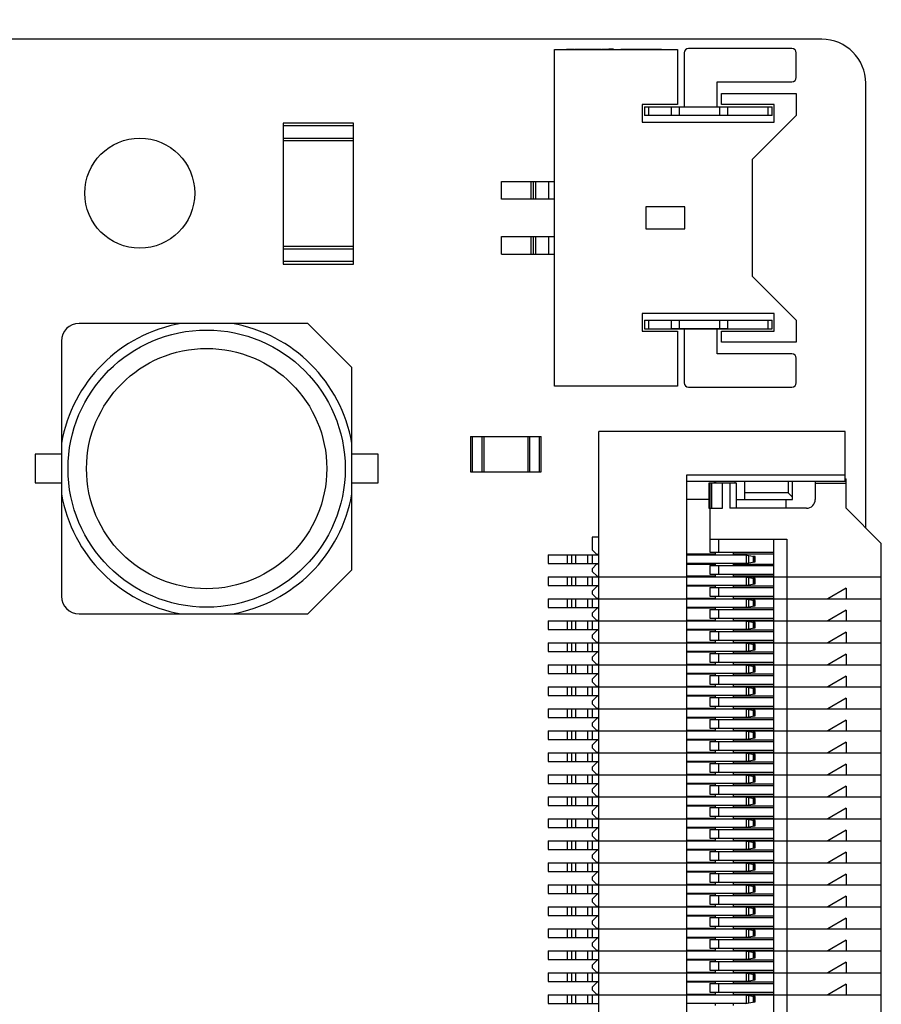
# Model space of a CAD drawing. Header units: millimetres. Extents: x -257 to 878, y 386 to 760.
# Tile 36 of 39: x 560 to 580, y 512 to 535. Entities that reach past the tile are written whole.
import ezdxf

# ---------------------------------------------------------------- set-up
doc = ezdxf.new("R2010")
doc.units = ezdxf.units.MM
doc.header["$LTSCALE"] = 30.734
doc.header["$PDMODE"] = 3
doc.header["$PDSIZE"] = 0.3125
doc.layers.get('0').update_dxf_attribs({"linetype": 'CONTINUOUS'})
doc.layers.get('Defpoints').update_dxf_attribs({"linetype": 'CONTINUOUS'})
doc.layers.add('Dim', color=6, linetype='CONTINUOUS', lineweight=13)
doc.styles.add('宋体', font='txt')
doc.dimstyles.new('12', dxfattribs={"dimtxt": 8, "dimasz": 6, "dimexe": 3, "dimexo": 3, "dimgap": 2, "dimtad": 1, "dimrnd": 0.01, "dimzin": 1, "dimdsep": 46, "dimtxsty": '宋体', "dimcen": 2.5, "dimclrd": 256, "dimclre": 256, "dimclrt": 256, "dimazin": 0, "dimtfac": 1, "dimtmove": 0, "dimatfit": 1, "dimfxl": 1, "dimarcsym": 0})

# ---------------------------------------------------------------- blocks, each defined once
blk = doc.blocks.new('*D177')
at = {"layer": 'Defpoints', "color": 0}
for p in [(579.149, 545.373), (494.149, 533.167), (579.149, 533.167)]:
    blk.add_point(p, dxfattribs=at)
at = {"layer": 'Dim', "lineweight": -2}
for p, q in [((494.149, 536.167), (494.149, 548.373)), ((579.149, 536.167), (579.149, 548.373)), ((500.149, 545.373), (573.149, 545.373))]:
    blk.add_line(p, q, dxfattribs=at)
at = {"layer": 'Dim'}
for points in [[(500.149, 546.373), (500.149, 544.373), (494.149, 545.373)], [(573.149, 544.373), (573.149, 546.373), (579.149, 545.373)]]:
    blk.add_solid(points, dxfattribs=at)
at = {"layer": 'Dim', "insert": (536.649, 551.283), "char_height": 8, "attachment_point": 5, "style": '宋体'}
blk.add_mtext('85.00', dxfattribs=at)

msp = doc.modelspace()

# ---------------------------------------------------------------- linework, layer by layer
at = {"color": 7, "linetype": 'Continuous'}
for p, q in [((578.149, 534.167), (534.07, 534.167)), ((572.348, 533.941), (572.348, 533.931)), ((572.348, 533.941), (572.531, 533.941)), ((572.426, 533.931), (572.426, 533.941)), ((572.454, 533.941), (572.454, 533.931)), ((572.531, 533.941), (572.531, 533.931)), ((572.543, 533.941), (572.543, 533.931)), ((572.543, 533.941), (573.134, 533.941)), ((572.573, 533.941), (572.573, 533.931)), ((572.603, 533.941), (572.603, 533.931)), ((572.68, 533.931), (572.68, 533.941)), ((572.708, 533.941), (572.708, 533.931)), ((572.786, 533.941), (572.786, 533.931)), ((572.797, 533.941), (572.797, 533.931)), ((572.828, 533.941), (572.828, 533.931)), ((572.905, 533.941), (572.905, 533.931)), ((572.963, 533.941), (572.963, 533.931)), ((572.994, 533.941), (572.994, 533.931)), ((573.001, 533.931), (573.001, 533.941)), ((573.006, 533.941), (573.006, 533.931)), ((573.111, 533.941), (573.111, 533.931)), ((573.118, 533.941), (573.118, 533.931)), ((573.134, 533.941), (573.134, 533.931)), ((573.134, 533.941), (573.134, 533.931)), ((573.151, 533.931), (573.151, 533.941)), ((573.151, 533.941), (573.304, 533.941)), ((573.2, 533.941), (573.2, 533.931)), ((573.274, 533.941), (573.274, 533.931)), ((573.304, 533.941), (573.304, 533.931)), ((573.31, 533.931), (573.31, 533.941)), ((573.419, 533.941), (573.31, 533.941)), ((573.312, 533.931), (573.312, 533.941)), ((573.393, 533.941), (573.393, 533.931)), ((573.419, 533.941), (573.419, 533.931)), ((573.586, 533.941), (573.586, 533.931)), ((573.586, 533.941), (574.508, 533.941)), ((573.729, 533.931), (573.729, 533.941)), ((573.807, 533.941), (573.807, 533.931)), ((574.004, 533.941), (574.004, 533.931)), ((574.177, 533.941), (574.177, 533.931)), ((574.241, 533.941), (574.241, 533.931)), ((574.274, 533.941), (574.274, 533.931)), ((574.44, 533.941), (574.44, 533.931)), ((574.508, 533.941), (574.508, 533.931)), ((577.472, 533.956), (575.122, 533.956)), ((572.072, 526.281), (572.072, 533.931)), ((572.072, 533.931), (574.872, 533.931)), ((574.872, 533.931), (574.872, 532.681)), ((575.022, 533.856), (575.022, 532.632)), ((577.572, 533.296), (577.572, 533.856)), ((575.772, 532.632), (575.772, 533.196)), ((575.772, 533.196), (577.472, 533.196)), ((579.149, 523.062), (579.149, 533.167)), ((575.872, 532.681), (575.872, 532.931)), ((575.872, 532.931), (577.572, 532.931)), ((577.572, 532.931), (577.572, 532.431)), ((574.072, 532.681), (574.072, 532.281)), ((574.872, 532.681), (574.072, 532.681)), ((574.122, 532.631), (574.122, 532.431)), ((574.122, 532.631), (577.022, 532.631)), ((574.222, 532.431), (574.222, 532.631)), ((574.736, 532.631), (575.022, 532.632)), ((574.736, 532.431), (574.736, 532.631)), ((574.736, 532.631), (574.822, 532.631)), ((574.908, 532.631), (574.908, 532.431)), ((575.022, 532.632), (575.772, 532.632)), ((575.772, 532.632), (576.008, 532.631)), ((575.836, 532.431), (575.836, 532.631)), ((577.072, 532.681), (575.872, 532.681)), ((576.008, 532.631), (576.008, 532.431)), ((576.922, 532.631), (576.922, 532.431)), ((577.022, 532.431), (577.022, 532.631)), ((577.072, 532.281), (577.072, 532.681)), ((577.022, 532.431), (574.122, 532.431)), ((576.572, 531.431), (577.572, 532.431)), ((565.909, 532.257), (565.909, 529.057)), ((567.509, 532.257), (565.909, 532.257)), ((565.909, 532.202), (567.509, 532.202)), ((567.509, 529.057), (567.509, 532.257)), ((574.072, 532.281), (577.072, 532.281)), ((567.509, 531.912), (565.909, 531.912)), ((567.509, 531.857), (565.909, 531.857)), ((576.572, 531.431), (576.572, 528.781)), ((570.872, 530.531), (570.872, 530.931)), ((570.872, 530.931), (572.072, 530.931)), ((571.543, 530.531), (571.543, 530.931)), ((571.593, 530.931), (571.593, 530.531)), ((571.646, 530.931), (571.646, 530.531)), ((571.945, 530.531), (571.945, 530.931)), ((572.072, 530.531), (570.872, 530.531)), ((574.15, 530.353), (574.15, 529.858)), ((575.04, 530.353), (574.15, 530.353)), ((575.04, 529.858), (575.04, 530.353)), ((574.15, 529.858), (575.04, 529.858)), ((570.872, 529.281), (570.872, 529.681)), ((570.872, 529.681), (572.072, 529.681)), ((571.543, 529.281), (571.543, 529.681)), ((571.593, 529.681), (571.593, 529.281)), ((571.646, 529.681), (571.646, 529.281)), ((571.945, 529.281), (571.945, 529.681)), ((567.509, 529.457), (565.909, 529.457)), ((565.909, 529.402), (567.509, 529.402)), ((570.872, 529.281), (572.072, 529.281)), ((567.509, 529.112), (565.909, 529.112)), ((565.909, 529.057), (567.509, 529.057)), ((577.572, 527.781), (576.572, 528.781)), ((574.072, 527.931), (574.072, 527.531)), ((577.072, 527.931), (574.072, 527.931)), ((577.072, 527.531), (577.072, 527.931)), ((566.469, 527.707), (561.269, 527.707)), ((567.469, 526.707), (566.469, 527.707)), ((574.122, 527.781), (574.122, 527.581)), ((574.122, 527.781), (577.022, 527.781)), ((574.222, 527.581), (574.222, 527.781)), ((574.736, 527.581), (574.736, 527.781)), ((574.908, 527.781), (574.908, 527.581)), ((575.836, 527.581), (575.836, 527.781)), ((576.008, 527.781), (576.008, 527.581)), ((576.922, 527.781), (576.922, 527.581)), ((577.022, 527.581), (577.022, 527.781)), ((577.572, 527.781), (577.572, 527.281)), ((574.072, 527.531), (574.872, 527.531)), ((574.122, 527.581), (577.022, 527.581)), ((575.022, 527.58), (574.736, 527.58)), ((574.908, 527.58), (574.736, 527.58)), ((574.872, 527.531), (574.872, 526.281)), ((575.022, 527.58), (575.022, 526.356)), ((575.772, 527.58), (575.022, 527.58)), ((575.772, 527.016), (575.772, 527.58)), ((576.008, 527.58), (575.772, 527.58)), ((575.872, 527.281), (575.872, 527.531)), ((575.872, 527.531), (577.072, 527.531)), ((560.869, 527.307), (560.869, 521.507)), ((577.572, 527.281), (575.872, 527.281)), ((577.472, 527.016), (575.772, 527.016)), ((577.572, 526.356), (577.572, 526.916)), ((567.469, 522.107), (567.469, 526.707)), ((574.872, 526.281), (572.072, 526.281)), ((575.122, 526.256), (577.472, 526.256)), ((573.084, 489.947), (573.084, 525.247)), ((578.684, 525.247), (573.084, 525.247)), ((578.684, 524.117), (578.684, 525.247)), ((570.169, 525.137), (570.169, 524.337)), ((570.169, 525.137), (571.769, 525.137)), ((570.214, 524.337), (570.214, 525.137)), ((570.424, 525.137), (570.424, 524.337)), ((570.469, 525.137), (570.469, 524.337)), ((571.469, 525.137), (571.469, 524.337)), ((571.514, 524.337), (571.514, 525.137)), ((571.724, 525.137), (571.724, 524.337)), ((571.769, 524.337), (571.769, 525.137)), ((560.269, 524.732), (560.269, 524.082)), ((560.869, 524.732), (560.269, 524.732)), ((568.069, 524.732), (567.469, 524.732)), ((568.069, 524.082), (568.069, 524.732)), ((570.169, 524.337), (571.769, 524.337)), ((575.084, 490.927), (575.084, 524.267)), ((575.084, 524.267), (578.684, 524.267)), ((578.684, 524.117), (575.084, 524.117)), ((575.761, 524.117), (575.684, 524.077)), ((576.184, 524.077), (576.184, 524.117)), ((576.404, 523.707), (576.404, 524.117)), ((577.384, 524.117), (577.384, 523.857)), ((577.484, 523.707), (577.484, 524.117)), ((578.004, 524.117), (578.004, 523.707)), ((578.684, 524.177), (578.704, 524.177)), ((578.684, 524.127), (578.704, 524.127)), ((578.704, 523.507), (578.704, 524.177)), ((560.269, 524.082), (560.869, 524.082)), ((567.469, 524.082), (568.069, 524.082)), ((575.58, 524.077), (575.58, 523.507)), ((576.209, 524.077), (575.58, 524.077)), ((575.609, 524.077), (575.609, 522.507)), ((575.642, 524.077), (575.642, 523.507)), ((575.892, 523.507), (575.892, 524.077)), ((576.059, 524.077), (576.059, 523.507)), ((576.209, 523.507), (576.209, 524.077)), ((578.004, 524.077), (578.704, 524.077)), ((575.58, 523.707), (575.084, 523.707)), ((576.209, 523.707), (577.484, 523.707)), ((577.384, 523.857), (576.404, 523.857)), ((577.334, 523.707), (577.334, 523.507)), ((577.384, 523.857), (577.484, 523.757)), ((575.58, 523.507), (575.892, 523.507)), ((577.804, 523.507), (576.059, 523.507)), ((578.704, 523.507), (579.504, 522.707)), ((572.934, 522.847), (572.934, 522.562)), ((573.084, 522.847), (572.934, 522.847)), ((575.609, 522.807), (577.354, 522.807)), ((575.809, 522.507), (575.809, 522.807)), ((577.054, 522.807), (577.054, 492.407)), ((577.354, 522.807), (577.354, 492.407)), ((573.034, 522.462), (572.934, 522.562)), ((579.504, 492.507), (579.504, 522.707)), ((571.934, 522.447), (571.934, 522.247)), ((571.934, 522.447), (573.084, 522.447)), ((572.373, 522.247), (572.373, 522.447)), ((572.464, 522.447), (572.464, 522.247)), ((572.564, 522.247), (572.564, 522.447)), ((572.834, 522.247), (572.834, 522.447)), ((572.934, 522.447), (572.934, 522.247)), ((573.034, 522.462), (573.084, 522.462)), ((575.734, 522.462), (575.084, 522.462)), ((575.084, 522.447), (576.414, 522.447)), ((575.609, 522.507), (577.054, 522.507)), ((575.734, 522.447), (575.734, 522.507)), ((576.134, 522.507), (576.134, 522.447)), ((577.054, 522.462), (576.134, 522.462)), ((576.414, 522.447), (576.614, 522.407)), ((576.429, 522.444), (576.429, 522.25)), ((576.495, 522.263), (576.495, 522.43)), ((576.634, 522.407), (576.592, 522.412)), ((576.592, 522.411), (576.592, 522.282)), ((576.605, 522.411), (576.605, 522.409)), ((576.614, 522.287), (576.614, 522.407)), ((576.634, 522.287), (576.634, 522.407)), ((566.469, 521.107), (567.469, 522.107)), ((571.934, 522.247), (573.084, 522.247)), ((572.934, 522.132), (573.034, 522.232)), ((572.934, 522.132), (572.934, 522.072)), ((573.084, 522.232), (573.034, 522.232)), ((576.414, 522.247), (575.084, 522.247)), ((575.084, 522.232), (575.734, 522.232)), ((575.609, 522.207), (575.609, 522.007)), ((575.609, 522.207), (577.054, 522.207)), ((575.734, 522.207), (575.734, 522.247)), ((575.809, 522.007), (575.809, 522.207)), ((576.134, 522.247), (576.134, 522.207)), ((576.134, 522.232), (577.054, 522.232)), ((576.414, 522.247), (576.614, 522.287)), ((576.592, 522.281), (576.634, 522.287)), ((576.605, 522.285), (576.605, 522.283)), ((571.934, 521.947), (571.934, 521.747)), ((571.934, 521.947), (579.504, 521.947)), ((572.373, 521.747), (572.373, 521.947)), ((572.464, 521.947), (572.464, 521.747)), ((572.564, 521.747), (572.564, 521.947)), ((572.834, 521.747), (572.834, 521.947)), ((573.044, 521.962), (572.934, 522.072)), ((572.934, 521.947), (572.934, 521.747)), ((573.044, 521.962), (573.084, 521.962)), ((575.734, 521.962), (575.084, 521.962)), ((575.609, 522.007), (577.054, 522.007)), ((575.734, 521.947), (575.734, 522.007)), ((576.134, 522.007), (576.134, 521.947)), ((577.054, 521.962), (576.134, 521.962)), ((576.414, 521.947), (576.614, 521.907)), ((576.429, 521.944), (576.429, 521.75)), ((576.495, 521.763), (576.495, 521.93)), ((576.634, 521.907), (576.592, 521.912)), ((576.592, 521.911), (576.592, 521.782)), ((576.605, 521.911), (576.605, 521.909)), ((576.614, 521.787), (576.614, 521.907)), ((576.634, 521.787), (576.634, 521.907)), ((571.934, 521.747), (573.084, 521.747)), ((572.934, 521.622), (573.044, 521.732)), ((573.084, 521.732), (573.044, 521.732)), ((576.414, 521.747), (575.084, 521.747)), ((575.734, 521.732), (575.084, 521.732)), ((575.609, 521.707), (575.609, 521.507)), ((575.609, 521.707), (577.054, 521.707)), ((575.734, 521.707), (575.734, 521.747)), ((575.809, 521.507), (575.809, 521.707)), ((576.134, 521.747), (576.134, 521.707)), ((577.054, 521.732), (576.134, 521.732)), ((576.414, 521.747), (576.614, 521.787)), ((576.592, 521.781), (576.634, 521.787)), ((576.605, 521.785), (576.605, 521.783)), ((578.704, 521.687), (578.288, 521.447)), ((578.704, 521.687), (578.704, 521.447)), ((571.934, 521.447), (571.934, 521.247)), ((571.934, 521.447), (579.504, 521.447)), ((572.373, 521.247), (572.373, 521.447)), ((572.464, 521.447), (572.464, 521.247)), ((572.564, 521.247), (572.564, 521.447)), ((572.834, 521.247), (572.834, 521.447)), ((572.934, 521.622), (572.934, 521.562)), ((573.034, 521.462), (572.934, 521.562)), ((572.934, 521.447), (572.934, 521.247)), ((573.034, 521.462), (573.084, 521.462)), ((575.084, 521.462), (575.734, 521.462)), ((575.609, 521.507), (577.054, 521.507)), ((575.734, 521.447), (575.734, 521.507)), ((576.134, 521.507), (576.134, 521.447)), ((576.134, 521.462), (577.054, 521.462)), ((576.414, 521.447), (576.614, 521.407)), ((576.429, 521.444), (576.429, 521.25)), ((576.495, 521.263), (576.495, 521.43)), ((576.634, 521.407), (576.592, 521.412)), ((576.592, 521.411), (576.592, 521.282)), ((576.605, 521.411), (576.605, 521.409)), ((576.614, 521.287), (576.614, 521.407)), ((576.634, 521.287), (576.634, 521.407)), ((571.934, 521.247), (573.084, 521.247)), ((572.934, 521.122), (573.044, 521.232)), ((573.084, 521.232), (573.044, 521.232)), ((576.414, 521.247), (575.084, 521.247)), ((575.734, 521.232), (575.084, 521.232)), ((575.609, 521.207), (575.609, 521.007)), ((575.609, 521.207), (577.054, 521.207)), ((575.734, 521.207), (575.734, 521.247)), ((575.809, 521.007), (575.809, 521.207)), ((576.134, 521.247), (576.134, 521.207)), ((577.054, 521.232), (576.134, 521.232)), ((576.414, 521.247), (576.614, 521.287)), ((576.592, 521.281), (576.634, 521.287)), ((576.605, 521.285), (576.605, 521.283)), ((578.704, 521.187), (578.288, 520.947)), ((578.704, 521.187), (578.704, 520.947)), ((561.269, 521.107), (566.469, 521.107)), ((572.934, 521.122), (572.934, 521.062)), ((573.034, 520.962), (572.934, 521.062)), ((573.034, 520.962), (573.084, 520.962)), ((575.084, 520.962), (575.734, 520.962)), ((575.609, 521.007), (577.054, 521.007)), ((575.734, 520.947), (575.734, 521.007)), ((576.134, 521.007), (576.134, 520.947)), ((576.134, 520.962), (577.054, 520.962)), ((571.934, 520.947), (571.934, 520.747)), ((571.934, 520.947), (579.504, 520.947)), ((571.934, 520.747), (573.084, 520.747)), ((572.373, 520.747), (572.373, 520.947)), ((572.464, 520.947), (572.464, 520.747)), ((572.564, 520.747), (572.564, 520.947)), ((572.834, 520.747), (572.834, 520.947)), ((572.934, 520.947), (572.934, 520.747)), ((576.414, 520.747), (575.084, 520.747)), ((575.734, 520.707), (575.734, 520.747)), ((576.134, 520.747), (576.134, 520.707)), ((576.414, 520.947), (576.614, 520.907)), ((576.414, 520.747), (576.614, 520.787)), ((576.429, 520.944), (576.429, 520.75)), ((576.495, 520.763), (576.495, 520.93)), ((576.634, 520.907), (576.592, 520.912)), ((576.592, 520.911), (576.592, 520.782)), ((576.592, 520.781), (576.634, 520.787)), ((576.605, 520.911), (576.605, 520.909)), ((576.605, 520.785), (576.605, 520.783)), ((576.614, 520.787), (576.614, 520.907)), ((576.634, 520.787), (576.634, 520.907)), ((572.934, 520.622), (573.044, 520.732)), ((572.934, 520.622), (572.934, 520.562)), ((573.034, 520.462), (572.934, 520.562)), ((573.084, 520.732), (573.044, 520.732)), ((575.734, 520.732), (575.084, 520.732)), ((575.609, 520.707), (575.609, 520.507)), ((575.609, 520.707), (577.054, 520.707)), ((575.809, 520.507), (575.809, 520.707)), ((577.054, 520.732), (576.134, 520.732)), ((578.704, 520.687), (578.288, 520.447)), ((578.704, 520.687), (578.704, 520.447)), ((571.934, 520.447), (571.934, 520.247)), ((571.934, 520.447), (579.504, 520.447)), ((572.373, 520.247), (572.373, 520.447)), ((572.464, 520.447), (572.464, 520.247)), ((572.564, 520.247), (572.564, 520.447)), ((572.834, 520.247), (572.834, 520.447)), ((572.934, 520.447), (572.934, 520.247)), ((573.034, 520.462), (573.084, 520.462)), ((575.084, 520.462), (575.734, 520.462)), ((575.609, 520.507), (577.054, 520.507)), ((575.734, 520.447), (575.734, 520.507)), ((576.134, 520.507), (576.134, 520.447)), ((576.134, 520.462), (577.054, 520.462)), ((576.414, 520.447), (576.614, 520.407)), ((576.414, 520.247), (576.614, 520.287)), ((576.429, 520.444), (576.429, 520.25)), ((576.495, 520.263), (576.495, 520.43)), ((576.634, 520.407), (576.592, 520.412)), ((576.592, 520.411), (576.592, 520.282)), ((576.592, 520.281), (576.634, 520.287)), ((576.605, 520.411), (576.605, 520.409)), ((576.614, 520.287), (576.614, 520.407)), ((576.634, 520.287), (576.634, 520.407)), ((571.934, 520.247), (573.084, 520.247)), ((572.934, 520.122), (573.044, 520.232)), ((572.934, 520.122), (572.934, 520.062)), ((573.084, 520.232), (573.044, 520.232)), ((576.414, 520.247), (575.084, 520.247)), ((575.734, 520.232), (575.084, 520.232)), ((575.609, 520.207), (575.609, 520.007)), ((575.609, 520.207), (577.054, 520.207)), ((575.734, 520.207), (575.734, 520.247)), ((575.809, 520.007), (575.809, 520.207)), ((576.134, 520.247), (576.134, 520.207)), ((577.054, 520.232), (576.134, 520.232)), ((576.605, 520.285), (576.605, 520.283)), ((578.704, 520.187), (578.288, 519.947)), ((578.704, 520.187), (578.704, 519.947)), ((571.934, 519.947), (571.934, 519.747)), ((571.934, 519.947), (579.504, 519.947)), ((572.373, 519.747), (572.373, 519.947)), ((572.464, 519.947), (572.464, 519.747)), ((572.564, 519.747), (572.564, 519.947)), ((572.834, 519.747), (572.834, 519.947)), ((573.034, 519.962), (572.934, 520.062)), ((572.934, 519.947), (572.934, 519.747)), ((573.034, 519.962), (573.084, 519.962)), ((575.084, 519.962), (575.734, 519.962)), ((575.609, 520.007), (577.054, 520.007)), ((575.734, 519.947), (575.734, 520.007)), ((576.134, 520.007), (576.134, 519.947)), ((576.134, 519.962), (577.054, 519.962)), ((576.414, 519.947), (576.614, 519.907)), ((576.429, 519.944), (576.429, 519.75)), ((576.495, 519.763), (576.495, 519.93)), ((576.634, 519.907), (576.592, 519.912)), ((576.592, 519.911), (576.592, 519.782)), ((576.605, 519.911), (576.605, 519.909)), ((576.614, 519.787), (576.614, 519.907)), ((576.634, 519.787), (576.634, 519.907)), ((571.934, 519.747), (573.084, 519.747)), ((572.934, 519.622), (573.044, 519.732)), ((572.934, 519.622), (572.934, 519.562)), ((573.084, 519.732), (573.044, 519.732)), ((576.414, 519.747), (575.084, 519.747)), ((575.734, 519.732), (575.084, 519.732)), ((575.609, 519.707), (575.609, 519.507)), ((575.609, 519.707), (577.054, 519.707)), ((575.734, 519.707), (575.734, 519.747)), ((575.809, 519.507), (575.809, 519.707)), ((576.134, 519.747), (576.134, 519.707)), ((577.054, 519.732), (576.134, 519.732)), ((576.414, 519.747), (576.614, 519.787)), ((576.592, 519.781), (576.634, 519.787)), ((576.605, 519.785), (576.605, 519.783)), ((578.704, 519.687), (578.288, 519.447)), ((578.704, 519.687), (578.704, 519.447)), ((571.934, 519.447), (571.934, 519.247)), ((571.934, 519.447), (579.504, 519.447)), ((572.373, 519.247), (572.373, 519.447)), ((572.464, 519.447), (572.464, 519.247)), ((572.564, 519.247), (572.564, 519.447)), ((572.834, 519.247), (572.834, 519.447)), ((573.034, 519.462), (572.934, 519.562)), ((572.934, 519.447), (572.934, 519.247)), ((573.034, 519.462), (573.084, 519.462)), ((575.084, 519.462), (575.734, 519.462)), ((575.609, 519.507), (577.054, 519.507)), ((575.734, 519.447), (575.734, 519.507)), ((576.134, 519.507), (576.134, 519.447)), ((576.134, 519.462), (577.054, 519.462)), ((576.414, 519.447), (576.614, 519.407)), ((576.429, 519.444), (576.429, 519.25)), ((576.495, 519.263), (576.495, 519.43)), ((576.634, 519.407), (576.592, 519.412)), ((576.592, 519.411), (576.592, 519.282)), ((576.605, 519.411), (576.605, 519.409)), ((576.614, 519.287), (576.614, 519.407)), ((576.634, 519.287), (576.634, 519.407)), ((571.934, 519.247), (573.084, 519.247)), ((572.934, 519.122), (573.044, 519.232)), ((573.084, 519.232), (573.044, 519.232)), ((576.414, 519.247), (575.084, 519.247)), ((575.734, 519.232), (575.084, 519.232)), ((575.609, 519.207), (575.609, 519.007)), ((575.609, 519.207), (577.054, 519.207)), ((575.734, 519.207), (575.734, 519.247)), ((575.809, 519.007), (575.809, 519.207)), ((576.134, 519.247), (576.134, 519.207)), ((577.054, 519.232), (576.134, 519.232)), ((576.414, 519.247), (576.614, 519.287)), ((576.592, 519.281), (576.634, 519.287)), ((576.605, 519.285), (576.605, 519.283)), ((578.704, 519.187), (578.288, 518.947)), ((578.704, 519.187), (578.704, 518.947)), ((571.934, 518.947), (571.934, 518.747)), ((571.934, 518.947), (579.504, 518.947)), ((572.373, 518.747), (572.373, 518.947)), ((572.464, 518.947), (572.464, 518.747)), ((572.564, 518.747), (572.564, 518.947)), ((572.834, 518.747), (572.834, 518.947)), ((572.934, 519.122), (572.934, 519.062)), ((573.034, 518.962), (572.934, 519.062)), ((572.934, 518.947), (572.934, 518.747)), ((573.034, 518.962), (573.084, 518.962)), ((575.084, 518.962), (575.734, 518.962)), ((575.609, 519.007), (577.054, 519.007)), ((575.734, 518.947), (575.734, 519.007)), ((576.134, 519.007), (576.134, 518.947)), ((576.134, 518.962), (577.054, 518.962)), ((576.414, 518.947), (576.614, 518.907)), ((571.934, 518.747), (573.084, 518.747)), ((572.934, 518.622), (573.044, 518.732)), ((573.084, 518.732), (573.044, 518.732)), ((576.414, 518.747), (575.084, 518.747)), ((575.734, 518.732), (575.084, 518.732)), ((575.734, 518.707), (575.734, 518.747)), ((576.134, 518.747), (576.134, 518.707)), ((577.054, 518.732), (576.134, 518.732)), ((576.414, 518.747), (576.614, 518.787)), ((576.429, 518.944), (576.429, 518.75)), ((576.495, 518.763), (576.495, 518.93)), ((576.634, 518.907), (576.592, 518.912)), ((576.592, 518.911), (576.592, 518.782)), ((576.592, 518.781), (576.634, 518.787)), ((576.605, 518.911), (576.605, 518.909)), ((576.605, 518.785), (576.605, 518.783)), ((576.614, 518.787), (576.614, 518.907)), ((576.634, 518.787), (576.634, 518.907)), ((572.934, 518.622), (572.934, 518.562)), ((573.034, 518.462), (572.934, 518.562)), ((575.609, 518.707), (575.609, 518.507)), ((575.609, 518.707), (577.054, 518.707)), ((575.609, 518.507), (577.054, 518.507)), ((575.734, 518.447), (575.734, 518.507)), ((575.809, 518.507), (575.809, 518.707)), ((576.134, 518.507), (576.134, 518.447)), ((578.704, 518.687), (578.288, 518.447)), ((578.704, 518.687), (578.704, 518.447)), ((571.934, 518.447), (571.934, 518.247)), ((571.934, 518.447), (579.504, 518.447)), ((572.373, 518.247), (572.373, 518.447)), ((572.464, 518.447), (572.464, 518.247)), ((572.564, 518.247), (572.564, 518.447)), ((572.834, 518.247), (572.834, 518.447)), ((572.934, 518.447), (572.934, 518.247)), ((573.034, 518.462), (573.084, 518.462)), ((575.084, 518.462), (575.734, 518.462)), ((576.134, 518.462), (577.054, 518.462)), ((576.414, 518.447), (576.614, 518.407)), ((576.414, 518.247), (576.614, 518.287)), ((576.429, 518.444), (576.429, 518.25)), ((576.495, 518.263), (576.495, 518.43)), ((576.634, 518.407), (576.592, 518.412)), ((576.592, 518.411), (576.592, 518.282)), ((576.592, 518.281), (576.634, 518.287)), ((576.605, 518.411), (576.605, 518.409)), ((576.605, 518.285), (576.605, 518.283)), ((576.614, 518.287), (576.614, 518.407)), ((576.634, 518.287), (576.634, 518.407)), ((571.934, 518.247), (573.084, 518.247)), ((572.934, 518.122), (573.044, 518.232)), ((572.934, 518.122), (572.934, 518.062)), ((573.034, 517.962), (572.934, 518.062)), ((573.084, 518.232), (573.044, 518.232)), ((576.414, 518.247), (575.084, 518.247)), ((575.734, 518.232), (575.084, 518.232)), ((575.609, 518.207), (575.609, 518.007)), ((575.609, 518.207), (577.054, 518.207)), ((575.734, 518.207), (575.734, 518.247)), ((575.809, 518.007), (575.809, 518.207)), ((576.134, 518.247), (576.134, 518.207)), ((577.054, 518.232), (576.134, 518.232)), ((578.704, 518.187), (578.288, 517.947)), ((578.704, 518.187), (578.704, 517.947)), ((571.934, 517.947), (571.934, 517.747)), ((571.934, 517.947), (579.504, 517.947)), ((572.373, 517.747), (572.373, 517.947)), ((572.464, 517.947), (572.464, 517.747)), ((572.564, 517.747), (572.564, 517.947)), ((572.834, 517.747), (572.834, 517.947)), ((572.934, 517.947), (572.934, 517.747)), ((573.034, 517.962), (573.084, 517.962)), ((575.084, 517.962), (575.734, 517.962)), ((575.609, 518.007), (577.054, 518.007)), ((575.734, 517.947), (575.734, 518.007)), ((576.134, 518.007), (576.134, 517.947)), ((576.134, 517.962), (577.054, 517.962)), ((576.414, 517.947), (576.614, 517.907)), ((576.429, 517.944), (576.429, 517.75)), ((576.495, 517.763), (576.495, 517.93)), ((576.634, 517.907), (576.592, 517.912)), ((576.592, 517.911), (576.592, 517.782)), ((576.605, 517.911), (576.605, 517.909)), ((576.614, 517.787), (576.614, 517.907)), ((576.634, 517.787), (576.634, 517.907)), ((571.934, 517.747), (573.084, 517.747)), ((572.934, 517.622), (573.044, 517.732)), ((572.934, 517.622), (572.934, 517.562)), ((573.084, 517.732), (573.044, 517.732)), ((576.414, 517.747), (575.084, 517.747)), ((575.734, 517.732), (575.084, 517.732)), ((575.609, 517.707), (575.609, 517.507)), ((575.609, 517.707), (577.054, 517.707)), ((575.734, 517.707), (575.734, 517.747)), ((575.809, 517.507), (575.809, 517.707)), ((576.134, 517.747), (576.134, 517.707)), ((577.054, 517.732), (576.134, 517.732)), ((576.414, 517.747), (576.614, 517.787)), ((576.592, 517.781), (576.634, 517.787)), ((576.605, 517.785), (576.605, 517.783)), ((578.704, 517.687), (578.288, 517.447)), ((578.704, 517.687), (578.704, 517.447)), ((571.934, 517.447), (571.934, 517.247)), ((571.934, 517.447), (579.504, 517.447)), ((572.373, 517.247), (572.373, 517.447)), ((572.464, 517.447), (572.464, 517.247)), ((572.564, 517.247), (572.564, 517.447)), ((572.834, 517.247), (572.834, 517.447)), ((573.034, 517.462), (572.934, 517.562)), ((572.934, 517.447), (572.934, 517.247)), ((573.034, 517.462), (573.084, 517.462)), ((575.084, 517.462), (575.734, 517.462)), ((575.609, 517.507), (577.054, 517.507)), ((575.734, 517.447), (575.734, 517.507)), ((576.134, 517.507), (576.134, 517.447)), ((576.134, 517.462), (577.054, 517.462)), ((576.414, 517.447), (576.614, 517.407)), ((576.429, 517.444), (576.429, 517.25)), ((576.495, 517.263), (576.495, 517.43)), ((576.634, 517.407), (576.592, 517.412)), ((576.592, 517.411), (576.592, 517.282)), ((576.605, 517.411), (576.605, 517.409)), ((576.614, 517.287), (576.614, 517.407)), ((576.634, 517.287), (576.634, 517.407)), ((571.934, 517.247), (573.084, 517.247)), ((572.934, 517.122), (573.044, 517.232)), ((573.084, 517.232), (573.044, 517.232)), ((576.414, 517.247), (575.084, 517.247)), ((575.734, 517.232), (575.084, 517.232)), ((575.609, 517.207), (575.609, 517.007)), ((575.609, 517.207), (577.054, 517.207)), ((575.734, 517.207), (575.734, 517.247)), ((575.809, 517.007), (575.809, 517.207)), ((576.134, 517.247), (576.134, 517.207)), ((577.054, 517.232), (576.134, 517.232)), ((576.414, 517.247), (576.614, 517.287)), ((576.592, 517.281), (576.634, 517.287)), ((576.605, 517.285), (576.605, 517.283)), ((578.704, 517.187), (578.288, 516.947)), ((578.704, 517.187), (578.704, 516.947)), ((571.934, 516.947), (571.934, 516.747)), ((571.934, 516.947), (579.504, 516.947)), ((572.373, 516.747), (572.373, 516.947)), ((572.464, 516.947), (572.464, 516.747)), ((572.564, 516.747), (572.564, 516.947)), ((572.834, 516.747), (572.834, 516.947)), ((572.934, 517.122), (572.934, 517.062)), ((573.034, 516.962), (572.934, 517.062)), ((572.934, 516.947), (572.934, 516.747)), ((573.034, 516.962), (573.084, 516.962)), ((575.084, 516.962), (575.734, 516.962)), ((575.609, 517.007), (577.054, 517.007)), ((575.734, 516.947), (575.734, 517.007)), ((576.134, 517.007), (576.134, 516.947)), ((576.134, 516.962), (577.054, 516.962)), ((576.414, 516.947), (576.614, 516.907)), ((576.429, 516.944), (576.429, 516.75)), ((576.495, 516.763), (576.495, 516.93)), ((571.934, 516.747), (573.084, 516.747)), ((572.934, 516.622), (573.044, 516.732)), ((573.084, 516.732), (573.044, 516.732)), ((576.414, 516.747), (575.084, 516.747)), ((575.734, 516.732), (575.084, 516.732)), ((575.609, 516.707), (575.609, 516.507)), ((575.609, 516.707), (577.054, 516.707)), ((575.734, 516.707), (575.734, 516.747)), ((575.809, 516.507), (575.809, 516.707)), ((576.134, 516.747), (576.134, 516.707)), ((577.054, 516.732), (576.134, 516.732)), ((576.414, 516.747), (576.614, 516.787)), ((576.634, 516.907), (576.592, 516.912)), ((576.592, 516.911), (576.592, 516.782)), ((576.592, 516.781), (576.634, 516.787)), ((576.605, 516.911), (576.605, 516.909)), ((576.605, 516.785), (576.605, 516.783)), ((576.614, 516.787), (576.614, 516.907)), ((576.634, 516.787), (576.634, 516.907)), ((572.934, 516.622), (572.934, 516.562)), ((573.034, 516.462), (572.934, 516.562)), ((575.609, 516.507), (577.054, 516.507)), ((575.734, 516.447), (575.734, 516.507)), ((576.134, 516.507), (576.134, 516.447)), ((578.704, 516.687), (578.288, 516.447)), ((578.704, 516.687), (578.704, 516.447)), ((571.934, 516.447), (571.934, 516.247)), ((571.934, 516.447), (579.504, 516.447)), ((572.373, 516.247), (572.373, 516.447)), ((572.464, 516.447), (572.464, 516.247)), ((572.564, 516.247), (572.564, 516.447)), ((572.834, 516.247), (572.834, 516.447)), ((572.934, 516.447), (572.934, 516.247)), ((573.034, 516.462), (573.084, 516.462)), ((575.084, 516.462), (575.734, 516.462)), ((576.134, 516.462), (577.054, 516.462)), ((576.414, 516.447), (576.614, 516.407)), ((576.414, 516.247), (576.614, 516.287)), ((576.429, 516.444), (576.429, 516.25)), ((576.495, 516.263), (576.495, 516.43)), ((576.634, 516.407), (576.592, 516.412)), ((576.592, 516.411), (576.592, 516.282)), ((576.592, 516.281), (576.634, 516.287)), ((576.605, 516.411), (576.605, 516.409)), ((576.605, 516.285), (576.605, 516.283)), ((576.614, 516.287), (576.614, 516.407)), ((576.634, 516.287), (576.634, 516.407)), ((571.934, 516.247), (573.084, 516.247)), ((572.934, 516.122), (573.044, 516.232)), ((572.934, 516.122), (572.934, 516.062)), ((573.034, 515.962), (572.934, 516.062)), ((573.084, 516.232), (573.044, 516.232)), ((576.414, 516.247), (575.084, 516.247)), ((575.734, 516.232), (575.084, 516.232)), ((575.609, 516.207), (575.609, 516.007)), ((575.609, 516.207), (577.054, 516.207)), ((575.734, 516.207), (575.734, 516.247)), ((575.809, 516.007), (575.809, 516.207)), ((576.134, 516.247), (576.134, 516.207)), ((577.054, 516.232), (576.134, 516.232)), ((578.704, 516.187), (578.288, 515.947)), ((578.704, 516.187), (578.704, 515.947)), ((571.934, 515.947), (571.934, 515.747)), ((571.934, 515.947), (579.504, 515.947)), ((572.373, 515.747), (572.373, 515.947)), ((572.464, 515.947), (572.464, 515.747)), ((572.564, 515.747), (572.564, 515.947)), ((572.834, 515.747), (572.834, 515.947)), ((572.934, 515.947), (572.934, 515.747)), ((573.034, 515.962), (573.084, 515.962)), ((575.084, 515.962), (575.734, 515.962)), ((575.609, 516.007), (577.054, 516.007)), ((575.734, 515.947), (575.734, 516.007)), ((576.134, 516.007), (576.134, 515.947)), ((576.134, 515.962), (577.054, 515.962)), ((576.414, 515.947), (576.614, 515.907)), ((576.429, 515.944), (576.429, 515.75)), ((576.495, 515.763), (576.495, 515.93)), ((576.634, 515.907), (576.592, 515.912)), ((576.592, 515.911), (576.592, 515.782)), ((576.605, 515.911), (576.605, 515.909)), ((576.614, 515.787), (576.614, 515.907)), ((576.634, 515.787), (576.634, 515.907)), ((571.934, 515.747), (573.084, 515.747)), ((572.934, 515.622), (573.044, 515.732)), ((572.934, 515.622), (572.934, 515.562)), ((573.084, 515.732), (573.044, 515.732)), ((576.414, 515.747), (575.084, 515.747)), ((575.734, 515.732), (575.084, 515.732)), ((575.609, 515.707), (575.609, 515.507)), ((575.609, 515.707), (577.054, 515.707)), ((575.734, 515.707), (575.734, 515.747)), ((575.809, 515.507), (575.809, 515.707)), ((576.134, 515.747), (576.134, 515.707)), ((577.054, 515.732), (576.134, 515.732)), ((576.414, 515.747), (576.614, 515.787)), ((576.592, 515.781), (576.634, 515.787)), ((576.605, 515.785), (576.605, 515.783)), ((578.704, 515.687), (578.288, 515.447)), ((578.704, 515.687), (578.704, 515.447)), ((571.934, 515.447), (571.934, 515.247)), ((571.934, 515.447), (579.504, 515.447)), ((572.373, 515.247), (572.373, 515.447)), ((572.464, 515.447), (572.464, 515.247)), ((572.564, 515.247), (572.564, 515.447)), ((572.834, 515.247), (572.834, 515.447)), ((573.034, 515.462), (572.934, 515.562)), ((572.934, 515.447), (572.934, 515.247)), ((573.034, 515.462), (573.084, 515.462)), ((575.084, 515.462), (575.734, 515.462)), ((575.609, 515.507), (577.054, 515.507)), ((575.734, 515.447), (575.734, 515.507)), ((576.134, 515.507), (576.134, 515.447)), ((576.134, 515.462), (577.054, 515.462)), ((576.414, 515.447), (576.614, 515.407)), ((576.429, 515.444), (576.429, 515.25)), ((576.495, 515.263), (576.495, 515.43)), ((576.634, 515.407), (576.592, 515.412)), ((576.592, 515.411), (576.592, 515.282)), ((576.605, 515.411), (576.605, 515.409)), ((576.614, 515.287), (576.614, 515.407)), ((576.634, 515.287), (576.634, 515.407)), ((571.934, 515.247), (573.084, 515.247)), ((572.934, 515.122), (573.044, 515.232)), ((573.084, 515.232), (573.044, 515.232)), ((576.414, 515.247), (575.084, 515.247)), ((575.734, 515.232), (575.084, 515.232)), ((575.609, 515.207), (575.609, 515.007)), ((575.609, 515.207), (577.054, 515.207)), ((575.734, 515.207), (575.734, 515.247)), ((575.809, 515.007), (575.809, 515.207)), ((576.134, 515.247), (576.134, 515.207)), ((577.054, 515.232), (576.134, 515.232)), ((576.414, 515.247), (576.614, 515.287)), ((576.592, 515.281), (576.634, 515.287)), ((576.605, 515.285), (576.605, 515.283)), ((578.704, 515.187), (578.288, 514.947)), ((578.704, 515.187), (578.704, 514.947)), ((571.934, 514.947), (571.934, 514.747)), ((571.934, 514.947), (579.504, 514.947)), ((572.373, 514.747), (572.373, 514.947)), ((572.464, 514.947), (572.464, 514.747)), ((572.564, 514.747), (572.564, 514.947)), ((572.834, 514.747), (572.834, 514.947)), ((572.934, 515.122), (572.934, 515.062)), ((573.034, 514.962), (572.934, 515.062)), ((572.934, 514.947), (572.934, 514.747)), ((573.034, 514.962), (573.084, 514.962)), ((575.084, 514.962), (575.734, 514.962)), ((575.609, 515.007), (577.054, 515.007)), ((575.734, 514.947), (575.734, 515.007)), ((576.134, 515.007), (576.134, 514.947)), ((576.134, 514.962), (577.054, 514.962)), ((576.414, 514.947), (576.614, 514.907)), ((576.429, 514.944), (576.429, 514.75)), ((576.495, 514.763), (576.495, 514.93)), ((571.934, 514.747), (573.084, 514.747)), ((572.934, 514.622), (573.044, 514.732)), ((573.084, 514.732), (573.044, 514.732)), ((576.414, 514.747), (575.084, 514.747)), ((575.734, 514.732), (575.084, 514.732)), ((575.609, 514.707), (575.609, 514.507)), ((575.609, 514.707), (577.054, 514.707)), ((575.734, 514.707), (575.734, 514.747)), ((575.809, 514.507), (575.809, 514.707)), ((576.134, 514.747), (576.134, 514.707)), ((577.054, 514.732), (576.134, 514.732)), ((576.414, 514.747), (576.614, 514.787)), ((576.634, 514.907), (576.592, 514.912)), ((576.592, 514.911), (576.592, 514.782)), ((576.592, 514.781), (576.634, 514.787)), ((576.605, 514.911), (576.605, 514.909)), ((576.605, 514.785), (576.605, 514.783)), ((576.614, 514.787), (576.614, 514.907)), ((576.634, 514.787), (576.634, 514.907)), ((572.934, 514.622), (572.934, 514.562)), ((573.034, 514.462), (572.934, 514.562)), ((575.609, 514.507), (577.054, 514.507)), ((575.734, 514.447), (575.734, 514.507)), ((576.134, 514.507), (576.134, 514.447)), ((578.704, 514.687), (578.288, 514.447)), ((578.704, 514.687), (578.704, 514.447)), ((571.934, 514.447), (571.934, 514.247)), ((571.934, 514.447), (579.504, 514.447)), ((571.934, 514.247), (573.084, 514.247)), ((572.373, 514.247), (572.373, 514.447)), ((572.464, 514.447), (572.464, 514.247)), ((572.564, 514.247), (572.564, 514.447)), ((572.834, 514.247), (572.834, 514.447)), ((572.934, 514.447), (572.934, 514.247)), ((573.034, 514.462), (573.084, 514.462)), ((575.084, 514.462), (575.734, 514.462)), ((576.414, 514.247), (575.084, 514.247)), ((575.734, 514.207), (575.734, 514.247)), ((576.134, 514.462), (577.054, 514.462)), ((576.134, 514.247), (576.134, 514.207)), ((576.414, 514.447), (576.614, 514.407)), ((576.414, 514.247), (576.614, 514.287)), ((576.429, 514.444), (576.429, 514.25)), ((576.495, 514.263), (576.495, 514.43)), ((576.634, 514.407), (576.592, 514.412)), ((576.592, 514.411), (576.592, 514.282)), ((576.592, 514.281), (576.634, 514.287)), ((576.605, 514.411), (576.605, 514.409)), ((576.605, 514.285), (576.605, 514.283)), ((576.614, 514.287), (576.614, 514.407)), ((576.634, 514.287), (576.634, 514.407)), ((572.934, 514.122), (573.044, 514.232)), ((572.934, 514.122), (572.934, 514.062)), ((573.034, 513.962), (572.934, 514.062)), ((573.084, 514.232), (573.044, 514.232)), ((575.734, 514.232), (575.084, 514.232)), ((575.609, 514.207), (575.609, 514.007)), ((575.609, 514.207), (577.054, 514.207)), ((575.809, 514.007), (575.809, 514.207)), ((577.054, 514.232), (576.134, 514.232)), ((578.704, 514.187), (578.288, 513.947)), ((578.704, 514.187), (578.704, 513.947)), ((571.934, 513.947), (571.934, 513.747)), ((571.934, 513.947), (579.504, 513.947)), ((572.373, 513.747), (572.373, 513.947)), ((572.464, 513.947), (572.464, 513.747)), ((572.564, 513.747), (572.564, 513.947)), ((572.834, 513.747), (572.834, 513.947)), ((572.934, 513.947), (572.934, 513.747)), ((573.034, 513.962), (573.084, 513.962)), ((575.084, 513.962), (575.734, 513.962)), ((575.609, 514.007), (577.054, 514.007)), ((575.734, 513.947), (575.734, 514.007)), ((576.134, 514.007), (576.134, 513.947)), ((576.134, 513.962), (577.054, 513.962)), ((576.414, 513.947), (576.614, 513.907)), ((576.429, 513.944), (576.429, 513.75)), ((576.495, 513.763), (576.495, 513.93)), ((576.634, 513.907), (576.592, 513.912)), ((576.592, 513.911), (576.592, 513.782)), ((576.605, 513.911), (576.605, 513.909)), ((576.614, 513.787), (576.614, 513.907)), ((576.634, 513.787), (576.634, 513.907)), ((571.934, 513.747), (573.084, 513.747)), ((572.934, 513.622), (573.044, 513.732)), ((572.934, 513.622), (572.934, 513.562)), ((573.084, 513.732), (573.044, 513.732)), ((576.414, 513.747), (575.084, 513.747)), ((575.734, 513.732), (575.084, 513.732)), ((575.609, 513.707), (575.609, 513.507)), ((575.609, 513.707), (577.054, 513.707)), ((575.734, 513.707), (575.734, 513.747)), ((575.809, 513.507), (575.809, 513.707)), ((576.134, 513.747), (576.134, 513.707)), ((577.054, 513.732), (576.134, 513.732)), ((576.414, 513.747), (576.614, 513.787)), ((576.592, 513.781), (576.634, 513.787)), ((576.605, 513.785), (576.605, 513.783)), ((578.704, 513.687), (578.288, 513.447)), ((578.704, 513.687), (578.704, 513.447)), ((571.934, 513.447), (571.934, 513.247)), ((571.934, 513.447), (579.504, 513.447)), ((572.373, 513.247), (572.373, 513.447)), ((572.464, 513.447), (572.464, 513.247)), ((572.564, 513.247), (572.564, 513.447)), ((572.834, 513.247), (572.834, 513.447)), ((573.034, 513.462), (572.934, 513.562)), ((572.934, 513.447), (572.934, 513.247)), ((573.034, 513.462), (573.084, 513.462)), ((575.084, 513.462), (575.734, 513.462)), ((575.609, 513.507), (577.054, 513.507)), ((575.734, 513.447), (575.734, 513.507)), ((576.134, 513.507), (576.134, 513.447)), ((576.134, 513.462), (577.054, 513.462)), ((576.414, 513.447), (576.614, 513.407)), ((576.429, 513.444), (576.429, 513.25)), ((576.495, 513.263), (576.495, 513.43)), ((576.634, 513.407), (576.592, 513.412)), ((576.592, 513.411), (576.592, 513.282)), ((576.605, 513.411), (576.605, 513.409)), ((576.614, 513.287), (576.614, 513.407)), ((576.634, 513.287), (576.634, 513.407)), ((571.934, 513.247), (573.084, 513.247)), ((572.934, 513.122), (573.044, 513.232)), ((573.084, 513.232), (573.044, 513.232)), ((576.414, 513.247), (575.084, 513.247)), ((575.734, 513.232), (575.084, 513.232)), ((575.609, 513.207), (575.609, 513.007)), ((575.609, 513.207), (577.054, 513.207)), ((575.734, 513.207), (575.734, 513.247)), ((575.809, 513.007), (575.809, 513.207)), ((576.134, 513.247), (576.134, 513.207)), ((577.054, 513.232), (576.134, 513.232)), ((576.414, 513.247), (576.614, 513.287)), ((576.592, 513.281), (576.634, 513.287)), ((576.605, 513.285), (576.605, 513.283)), ((578.704, 513.187), (578.288, 512.947)), ((578.704, 513.187), (578.704, 512.947)), ((571.934, 512.947), (571.934, 512.747)), ((571.934, 512.947), (579.504, 512.947)), ((572.373, 512.747), (572.373, 512.947)), ((572.464, 512.947), (572.464, 512.747)), ((572.564, 512.747), (572.564, 512.947)), ((572.834, 512.747), (572.834, 512.947)), ((572.934, 513.122), (572.934, 513.062)), ((573.034, 512.962), (572.934, 513.062)), ((572.934, 512.947), (572.934, 512.747)), ((573.034, 512.962), (573.084, 512.962)), ((575.084, 512.962), (575.734, 512.962)), ((575.609, 513.007), (577.054, 513.007)), ((575.734, 512.947), (575.734, 513.007)), ((576.134, 513.007), (576.134, 512.947)), ((576.134, 512.962), (577.054, 512.962)), ((576.414, 512.947), (576.614, 512.907)), ((576.429, 512.944), (576.429, 512.75)), ((576.495, 512.763), (576.495, 512.93)), ((576.634, 512.907), (576.592, 512.912)), ((576.592, 512.911), (576.592, 512.782)), ((576.605, 512.911), (576.605, 512.909)), ((576.614, 512.787), (576.614, 512.907)), ((576.634, 512.787), (576.634, 512.907)), ((571.934, 512.747), (573.084, 512.747)), ((572.934, 512.622), (573.044, 512.732)), ((573.084, 512.732), (573.044, 512.732)), ((576.414, 512.747), (575.084, 512.747)), ((575.734, 512.732), (575.084, 512.732)), ((575.609, 512.707), (575.609, 512.507)), ((575.609, 512.707), (577.054, 512.707)), ((575.734, 512.707), (575.734, 512.747)), ((575.809, 512.507), (575.809, 512.707)), ((576.134, 512.747), (576.134, 512.707)), ((577.054, 512.732), (576.134, 512.732)), ((576.414, 512.747), (576.614, 512.787)), ((576.592, 512.781), (576.634, 512.787)), ((576.605, 512.785), (576.605, 512.783)), ((578.704, 512.687), (578.288, 512.447)), ((578.704, 512.687), (578.704, 512.447)), ((572.934, 512.622), (572.934, 512.562)), ((573.034, 512.462), (572.934, 512.562)), ((573.034, 512.462), (573.084, 512.462)), ((575.084, 512.462), (575.734, 512.462)), ((575.609, 512.507), (577.054, 512.507)), ((575.734, 512.447), (575.734, 512.507)), ((576.134, 512.507), (576.134, 512.447)), ((576.134, 512.462), (577.054, 512.462)), ((571.934, 512.447), (571.934, 512.247)), ((571.934, 512.447), (579.504, 512.447)), ((571.934, 512.247), (573.084, 512.247)), ((572.373, 512.247), (572.373, 512.447)), ((572.464, 512.447), (572.464, 512.247)), ((572.564, 512.247), (572.564, 512.447)), ((572.834, 512.247), (572.834, 512.447)), ((572.934, 512.447), (572.934, 512.247)), ((576.414, 512.247), (575.084, 512.247)), ((575.734, 512.207), (575.734, 512.247)), ((576.134, 512.247), (576.134, 512.207)), ((576.414, 512.447), (576.614, 512.407)), ((576.414, 512.247), (576.614, 512.287)), ((576.429, 512.444), (576.429, 512.25)), ((576.495, 512.263), (576.495, 512.43)), ((576.634, 512.407), (576.592, 512.412)), ((576.592, 512.411), (576.592, 512.282)), ((576.592, 512.281), (576.634, 512.287)), ((576.605, 512.411), (576.605, 512.409)), ((576.605, 512.285), (576.605, 512.283)), ((576.614, 512.287), (576.614, 512.407)), ((576.634, 512.287), (576.634, 512.407))]:
    msp.add_line(p, q, dxfattribs=at)
for centre, radius in [((562.649, 530.667), 1.25), ((564.169, 524.407), 3.15), ((564.169, 524.407), 2.73)]:
    msp.add_circle(centre, radius, dxfattribs=at)
for centre, radius, start, end in [((578.149, 533.167), 1, 0.004, 89.996), ((575.122, 533.856), 0.1, 90, 180), ((577.472, 533.856), 0.1, 0, 90), ((577.472, 533.296), 0.1, 270, 360), ((564.169, 524.407), 3.35, 99.9116, 170.0884), ((561.269, 527.307), 0.4, 90, 180), ((564.169, 524.407), 3.35, 9.9116, 80.0884), ((577.472, 526.916), 0.1, 0, 90), ((575.122, 526.356), 0.1, 180, 270), ((577.472, 526.356), 0.1, 270, 360), ((564.169, 524.407), 3.35, 189.9116, 260.0884), ((564.169, 524.407), 3.35, 279.9116, 350.0884), ((577.804, 523.707), 0.2, 270, 0), ((561.269, 521.507), 0.4, 180, 270)]:
    msp.add_arc(centre, radius, start, end, dxfattribs=at)

# ---------------------------------------------------------------- dimensions: what is measured, and where the dimension line sits
at = {"layer": 'Dim'}
dim = msp.add_linear_dim(base=(579.149, 545.373), p1=(494.149, 533.167), p2=(579.149, 533.167), dimstyle='12', dxfattribs=at)
dim.commit()
dim.dimension.update_dxf_attribs({"geometry": '*D177', "text_midpoint": (536.649, 551.283)})

doc.saveas('drawing.dxf')
